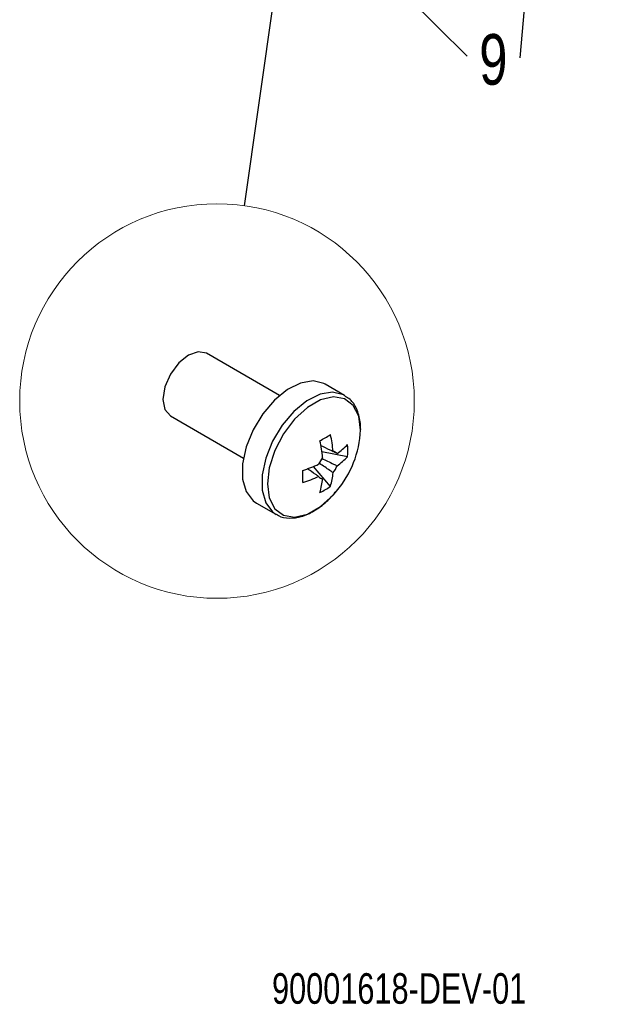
# Paper-space layout 'Sheet2' of a CAD drawing. Header units: millimetres. Extents: x 3 to 471, y 5 to 248.
# Tile 1 of 78: x 104 to 144, y 5 to 73. Entities that reach past the tile are written whole.
import ezdxf

# ---------------------------------------------------------------- set-up
doc = ezdxf.new("R2010")
doc.units = ezdxf.units.MM
doc.layers.add('BOARDER', color=7, linetype='Continuous', lineweight=25)
doc.styles.add('SLDTEXTSTYLE1', font='TXT', dxfattribs={"width": 0.75})
doc.dimstyles.new('SLDDIMSTYLE0', dxfattribs={"dimtxt": 0.18, "dimasz": 3.302, "dimexe": 0, "dimexo": 0.0625, "dimgap": 0, "dimtad": 0, "dimtih": 1, "dimtoh": 1, "dimdec": 0, "dimrnd": 1e-09, "dimzin": 0, "dimdsep": 46, "dimtxsty": 'Standard', "dimsah": 1, "dimcen": 0.09, "dimadec": 0, "dimazin": 0, "dimtfac": 3.302, "dimtdec": 0, "dimtofl": 0, "dimtmove": 0, "dimatfit": 3, "dimfxl": 0, "dimfrac": 2, "dimtolj": 1, "dimtzin": 0, "dimarcsym": 0})
doc.dimstyles.new('SLDDIMSTYLE2', dxfattribs={"dimtxt": 0.18, "dimasz": 3.302, "dimexe": 0, "dimexo": 0.0625, "dimgap": 0, "dimtad": 0, "dimtih": 1, "dimtoh": 1, "dimdec": 0, "dimrnd": 1e-09, "dimzin": 0, "dimdsep": 46, "dimtxsty": 'Standard', "dimblk1": 'NONE', "dimblk2": 'NONE', "dimsah": 1, "dimcen": 0.09, "dimadec": 0, "dimazin": 0, "dimtfac": 3.302, "dimtdec": 0, "dimtofl": 0, "dimtmove": 0, "dimatfit": 3, "dimldrblk": 'NONE', "dimfxl": 0, "dimfrac": 2, "dimtolj": 1, "dimtzin": 0, "dimarcsym": 0})

# ---------------------------------------------------------------- blocks, each defined once
blk = doc.blocks.new('SW_NOTE_0_9')
at = {"layer": 'BOARDER', "color": 0, "insert": (1.803, 1.523), "char_height": 3.5, "attachment_point": 2, "style": 'SLDTEXTSTYLE1'}
blk.add_mtext('9', dxfattribs=at)
blk = doc.blocks.new('SW_NOTE_0_10')
at = {"layer": 'BOARDER', "color": 0, "insert": (-1.822, 1.648), "char_height": 3.5, "attachment_point": 2, "style": 'SLDTEXTSTYLE1'}
blk.add_mtext('9', dxfattribs=at)
blk = doc.blocks.new('_None')

psp = doc.layouts.new('Sheet2')

# ---------------------------------------------------------------- linework, layer by layer
at = {"color": 7, "linetype": 'Continuous', "lineweight": 25}
for p, q in [((121.582, 46.651), (116.531, 49.567)), ((126.074, 46.656), (124.727, 47.434)), ((126.125, 46.625), (126.074, 46.656)), ((114.031, 45.237), (119.082, 42.321)), ((126.288, 42.415), (124.511, 42.758)), ((125.557, 42.626), (125.365, 42.72)), ((125.104, 40.364), (123.918, 41.732)), ((119.977, 39.206), (121.325, 38.429))]:
    psp.add_line(p, q, dxfattribs=at)
at = {"color": 7, "linetype": 'Continuous', "lineweight": 25, "flags": 128}
for points in [[(116.531, 49.567), (115.957, 49.679), (115.281, 49.444), (114.604, 48.898), (114.031, 48.124), (113.648, 47.241), (113.513, 46.382), (113.648, 45.678), (114.031, 45.237), (114.031, 45.237)], [(124.727, 47.434), (124.644, 47.478), (123.897, 47.656), (123.035, 47.512), (122.123, 47.057), (121.227, 46.326), (120.415, 45.371), (119.746, 44.264), (119.271, 43.087), (119.024, 41.927), (119.024, 40.871), (119.271, 39.996), (119.746, 39.368), (119.977, 39.206)]]:
    psp.add_lwpolyline(points, dxfattribs=at)
at = {"color": 8, "linetype": 'Continuous', "lineweight": 25, "flags": 128}
for points in [[(126.074, 46.656), (125.992, 46.7), (125.245, 46.878), (124.383, 46.734), (123.47, 46.279), (122.575, 45.548), (121.763, 44.593), (121.094, 43.486), (120.619, 42.309), (120.372, 41.149), (120.372, 40.093), (120.619, 39.219), (121.094, 38.59), (121.356, 38.411)], [(127.183, 44.251), (127.052, 45.224), (126.671, 45.967), (126.071, 46.421), (125.299, 46.548), (124.42, 46.338), (123.503, 45.809), (122.623, 45.003), (121.851, 43.985), (121.251, 42.838), (120.87, 41.655), (120.739, 40.531), (120.87, 39.559), (121.251, 38.815), (121.851, 38.362), (122.623, 38.234), (123.503, 38.444), (124.42, 38.973), (125.299, 39.78), (125.525, 40.041)]]:
    psp.add_lwpolyline(points, dxfattribs=at)
at = {"color": 7, "linetype": 'Continuous', "lineweight": 18}
psp.add_circle((117.252, 46.264), 13.647, dxfattribs=at)
at = {"color": 7, "linetype": 'Continuous', "lineweight": 25}
for centre, radius, start, end in [((116.554, 57.909), 16.379, 298.52666, 301.46881), ((115.575, 41.861), 9.753, 5.42798, 12.30449), ((120.143, 44.592), 7.048, 319.77911, 357.22747), ((114.833, 41.438), 9.767, 5.43305, 12.29943), ((122.355, 47.078), 5.484, 305.72492, 315.8156), ((120.769, 42.835), 5.535, 355.64316, 4.35684), ((125.938, 41.25), 1.774, 141.15255, 158.855), ((125.259, 42.425), 0.36, 34.00326, 85.96418), ((122.355, 46.237), 5.484, 305.72492, 315.8156), ((120.217, 50.789), 9.783, 287.70072, 294.55541), ((123.908, 42.422), 1.769, 321.11952, 338.87552), ((106.643, 41.048), 16.555, 358.54447, 1.45553), ((120.225, 49.928), 9.763, 287.69348, 294.56264), ((124.581, 41.25), 0.36, 214.00501, 265.99995), ((119.1, 41.439), 5.484, 344.18169, 354.27455), ((119.835, 41.858), 5.477, 344.17533, 354.28091), ((121.983, 44.93), 5.531, 295.63761, 304.35787)]:
    psp.add_arc(centre, radius, start, end, dxfattribs=at)
for points, knots in [([(127.19, 44.298), (127.184, 44.477), (127.167, 44.972), (126.958, 45.697), (126.576, 46.329), (126.229, 46.52), (126.11, 46.585)], [0, 0, 0, 0, 0.202186, 0.557753, 0.847487, 1, 1, 1, 1]), ([(124.426, 43.197), (124.639, 43.095), (124.925, 42.958), (125.211, 42.819), (125.284, 42.783)], [0, 0, 0, 0, 0.742718, 1, 1, 1, 1]), ([(124.495, 42.305), (124.769, 42.17), (125.124, 41.998), (125.478, 41.824), (125.557, 41.785)], [0, 0, 0, 0, 0.775462, 1, 1, 1, 1]), ([(124.283, 41.049), (124.216, 41.095), (123.953, 41.273), (123.69, 41.453), (123.496, 41.586)], [0, 0, 0, 0, 0.25722, 1, 1, 1, 1]), ([(125.284, 41.312), (125.211, 41.361), (124.896, 41.572), (124.581, 41.785), (124.34, 41.947)], [0, 0, 0, 0, 0.233452, 1, 1, 1, 1]), ([(121.376, 38.43), (121.417, 38.398), (121.663, 38.206), (122.288, 38.135), (123.133, 38.243), (124.014, 38.654), (124.837, 39.262), (125.295, 39.792), (125.515, 40.048)], [0, 0, 0, 0, 0.0317031, 0.1939518, 0.3664196, 0.5643924, 0.7900498, 1, 1, 1, 1])]:
    psp.add_open_spline(points, degree=3, knots=knots, dxfattribs=at)

# ---------------------------------------------------------------- block references
at = {"layer": 'BOARDER'}
for name, p in [('SW_NOTE_0_9', (134.562, 70.125)), ('SW_NOTE_0_10', (138.188, 70))]:
    psp.add_blockref(name, p, dxfattribs=at)

# ---------------------------------------------------------------- texts
at = {"layer": 'BOARDER', "insert": (121.058, 6.687), "char_height": 2.11667, "attachment_point": 1, "style": 'SLDTEXTSTYLE1'}
psp.add_mtext('90001618-DEV-01', dxfattribs=at)

# ---------------------------------------------------------------- leaders
at = {"color": 7, "linetype": 'Continuous', "lineweight": 18, "has_arrowhead": 0}
psp.add_leader([(119.165, 59.776), (122.242, 81.508)], dimstyle='SLDDIMSTYLE2', dxfattribs=at)
at = {"layer": 'BOARDER'}
for points in [[(140.243, 92.261), (138.188, 70)], [(122.547, 81.991), (134.562, 70.125)]]:
    psp.add_leader(points, dimstyle='SLDDIMSTYLE0', dxfattribs=at)

doc.saveas('drawing.dxf')
